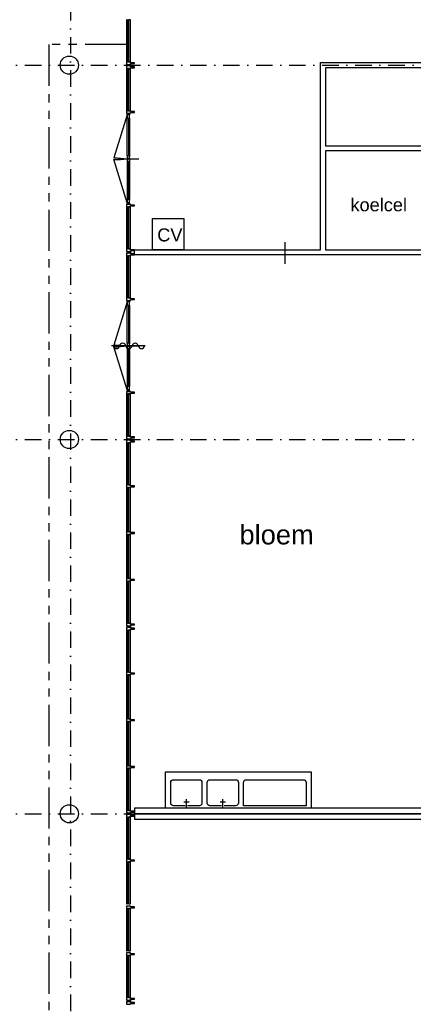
# Model space of a CAD drawing. Header units: millimetres. Extents: x 1137596 to 6076935, y -417599 to 265181.
# Tile 6 of 47: x 1156827 to 1164394, y -317137 to -298197. Entities that reach past the tile are written whole.
import ezdxf
from ezdxf.enums import TextEntityAlignment as Align

# ---------------------------------------------------------------- set-up
doc = ezdxf.new("R2010")
doc.units = ezdxf.units.MM
doc.header["$LTSCALE"] = 50
doc.linetypes.add('DASHDOT2', pattern=[12.7, 6.35, -3.175, 0, -3.175])
doc.linetypes.add('PHANTOM2', pattern=[31.75, 15.875, -3.175, 3.175, -3.175, 3.175, -3.175])
doc.layers.get('0').update_dxf_attribs({"linetype": 'CONTINUOUS'})
for name, color, linetype in [('AL22----_BINNENWAND', 3, 'CONTINUOUS'), ('AL28----_KONSTRUKTIES', 4, 'CONTINUOUS'), ('AL31----_BUITENKOZIJN', 2, 'CONTINUOUS'), ('AL31----_BUITENKOZIJN_1', 1, 'CONTINUOUS'), ('AL32----_BINNENKOZIJN', 7, 'CONTINUOUS'), ('AL32----_BINNENKOZIJN_1', 1, 'CONTINUOUS'), ('AL73----_INRKEUKEN', 7, 'CONTINUOUS'), ('AL83----_INVKEUKEN', 7, 'CONTINUOUS'), ('Daken-Dakrand-Az', 8, 'PHANTOM2'), ('Stramien-Alg-Az', 9, 'DASHDOT2'), ('Txt25', 2, 'CONTINUOUS')]:
    doc.layers.add(name, color=color, linetype=linetype)
doc.styles.add('BOS3', font='arial.ttf')

# ---------------------------------------------------------------- blocks, each defined once
blk = doc.blocks.new('stramienen')
at = {"layer": 'Stramien-Alg-Az'}
for points in [[(710225.4193, -557711.0234), (710225.4193, -629125.5137)], [(703629.6064, -570317.1403), (776404.4348, -570317.1403)], [(703629.6064, -577517.1403), (776404.4348, -577517.1403)], [(703629.6064, -584717.1403), (776404.4348, -584717.1403)]]:
    blk.add_lwpolyline(points, dxfattribs=at)
blk = doc.blocks.new('h651-06-')
at = {"color": 0, "linetype": 'ByBlock'}
blk.add_line((-324, 0), (324, 0), dxfattribs=at)
for centre, start, end in [((-252, -10), 9.4623, 170.5377), ((-132, 10), 189.4623, 350.5377), ((-12, -10), 9.4623, 170.5377), ((108, 10), 189.4623, 350.5377), ((228, -10), 9.4623, 170.5377)]:
    blk.add_arc(centre, 60.8, start, end, dxfattribs=at)
blk = doc.blocks.new('H831-05-')
at = {"color": 0, "linetype": 'ByBlock'}
for p, q in [((0, 0), (0, 600)), ((0, 600), (600, 600)), ((600, 600), (600, 0)), ((600, 0), (0, 0))]:
    blk.add_line(p, q, dxfattribs=at)

msp = doc.modelspace()

# ---------------------------------------------------------------- linework, layer by layer
at = {"color": 3}
msp.add_line((1161924.6485, -302476.5485), (1161924.6485, -302891.6311), dxfattribs=at)
at = {"layer": 'AL22----_BINNENWAND'}
for points in [[(1162706.685, -300721.5726), (1162706.685, -302621.5726), (1164606.685, -302621.5726), (1164606.6655, -302281.2861), (1164706.6655, -302281.2861), (1164706.685, -302621.5726), (1164907.6851, -302621.5726), (1164907.6851, -302721.5736), (1159031.6855, -302721.5736), (1159031.6855, -302621.5726), (1162606.6857, -302621.5726), (1162606.6857, -299021.5721), (1164814.0399, -299021.5731, 0.1458980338), (1164814.0399, -299121.5731), (1162706.685, -299121.5721), (1162706.685, -300621.5726), (1164706.685, -300621.5726), (1164706.685, -301367.2844), (1164606.685, -301367.2844), (1164606.685, -300721.5726)], [(1167841.7424, -313366.5741), (1159031.6855, -313366.5741), (1159031.6855, -313466.5731), (1167806.8146, -313466.5731, -0.1549522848)], [(1167806.8146, -313476.5726), (1159031.6855, -313476.5726), (1159031.6855, -313576.5736), (1167841.7435, -313576.5736, -0.154955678)]]:
    msp.add_lwpolyline(points, format="xyb", close=True, dxfattribs=at)
at = {"layer": 'AL28----_KONSTRUKTIES'}
for centre in [(1157781.7436, -299071.5731), (1157781.7436, -306271.5775), (1157781.7436, -313471.5765)]:
    msp.add_circle(centre, 175, dxfattribs=at)
at = {"layer": 'AL31----_BUITENKOZIJN'}
for points in [[(1158877.686, -298196.5733), (1158877.686, -299006.5674), (1158899.6845, -299006.5703), (1158899.6865, -298196.5733)], [(1158917.6855, -298196.5752), (1158917.6855, -299006.5723), (1158956.6827, -299006.5737), (1158956.6827, -298196.5766)], [(1158892.8185, -299056.5635), (1158892.8185, -299086.5648), (1158901.32, -299086.5648), (1158901.32, -299056.5635)], [(1158956.8182, -299056.5635), (1158956.8182, -299086.5648), (1158948.3167, -299086.5648), (1158948.3167, -299056.5635)], [(1158877.686, -299136.5751), (1158877.686, -299946.5692), (1158899.6845, -299946.5722), (1158899.6865, -299136.5751)], [(1158917.6855, -299136.577), (1158917.6855, -299946.5741), (1158956.6827, -299946.5755), (1158956.6827, -299136.5785)], [(1158937.6859, -299996.5746), (1158937.6859, -300024.5746), (1158892.685, -300024.5746), (1158892.685, -299996.5746)], [(1158892.685, -300024.5746), (1158892.685, -300089.5746), (1158937.6859, -300089.5746), (1158937.6859, -300024.5746)], [(1158892.6842, -300816.5765), (1158892.6842, -300861.5775), (1158937.685, -300861.5775), (1158937.685, -300816.5765)], [(1158892.685, -300881.5755), (1158892.685, -300926.5765), (1158937.6859, -300926.5765), (1158937.6859, -300881.5755)], [(1158892.685, -301653.5795), (1158892.685, -301718.5795), (1158937.6839, -301718.5795), (1158937.6839, -301653.5795)], [(1158877.686, -301796.5728), (1158877.686, -302606.5669), (1158899.6845, -302606.5698), (1158899.6865, -301796.5728)], [(1158892.685, -301718.5795), (1158892.6855, -301746.5734), (1158937.6844, -301746.5751), (1158937.6839, -301718.5795)], [(1158917.6855, -301796.5747), (1158917.6855, -302606.5718), (1158956.6827, -302606.5732), (1158956.6827, -301796.5762)], [(1158892.8185, -302656.563), (1158892.8185, -302686.5643), (1158901.32, -302686.5643), (1158901.32, -302656.563)], [(1158956.8182, -302656.563), (1158956.8182, -302686.5643), (1158948.3167, -302686.5643), (1158948.3167, -302656.563)], [(1158877.686, -302736.5746), (1158877.686, -303546.5687), (1158899.6845, -303546.5717), (1158899.6865, -302736.5746)], [(1158917.6855, -302736.5765), (1158917.6855, -303546.5736), (1158956.6827, -303546.5751), (1158956.6827, -302736.578)], [(1158937.6868, -303596.5741), (1158937.6868, -303624.5719), (1158892.686, -303624.5719), (1158892.686, -303596.5741)], [(1158892.686, -303624.5719), (1158892.686, -303689.5719), (1158937.6868, -303689.5719), (1158937.6868, -303624.5719)], [(1158892.6851, -304416.5738), (1158892.6851, -304461.5748), (1158937.686, -304461.5748), (1158937.686, -304416.5738)], [(1158892.686, -304481.5729), (1158892.686, -304526.5738), (1158937.6868, -304526.5738), (1158937.6868, -304481.5729)], [(1158892.686, -305253.5768), (1158892.686, -305318.5768), (1158937.6849, -305318.5768), (1158937.6849, -305253.5768)], [(1158877.686, -305396.5733), (1158877.686, -306206.5674), (1158899.6845, -306206.5703), (1158899.6865, -305396.5733)], [(1158892.686, -305318.5768), (1158892.686, -305346.5756), (1158937.6853, -305346.5756), (1158937.6849, -305318.5768)], [(1158917.6855, -305396.5752), (1158917.6855, -306206.5723), (1158956.6827, -306206.5737), (1158956.6827, -305396.5766)], [(1158892.8185, -306256.5635), (1158892.8185, -306286.5648), (1158901.32, -306286.5648), (1158901.32, -306256.5635)], [(1158956.8182, -306256.5635), (1158956.8182, -306286.5648), (1158948.3167, -306286.5648), (1158948.3167, -306256.5635)], [(1158877.686, -306336.5751), (1158877.686, -307146.5692), (1158899.6845, -307146.5722), (1158899.6865, -306336.5751)], [(1158917.6855, -306336.577), (1158917.6855, -307146.5741), (1158956.6827, -307146.5755), (1158956.6827, -306336.5785)], [(1158877.686, -307196.572), (1158877.686, -308046.5679), (1158899.6845, -308046.5709), (1158899.6865, -307196.572)], [(1158917.6855, -307196.5739), (1158917.6855, -308046.5728), (1158956.6827, -308046.5743), (1158956.6827, -307196.5754)], [(1158877.686, -308096.5722), (1158877.686, -308946.5686), (1158899.6845, -308946.5715), (1158899.6865, -308096.5722)], [(1158917.6855, -308096.5741), (1158917.6855, -308946.5734), (1158956.6827, -308946.5749), (1158956.6827, -308096.5756)], [(1158877.686, -308996.5719), (1158877.686, -309806.5661), (1158899.6845, -309806.569), (1158899.6865, -308996.5719)], [(1158917.6855, -308996.5738), (1158917.6855, -309806.5709), (1158956.6827, -309806.5724), (1158956.6827, -308996.5753)], [(1158892.685, -309856.5633), (1158892.685, -309886.5647), (1158901.1865, -309886.5647), (1158901.1865, -309856.5633)], [(1158956.6847, -309856.5633), (1158956.6847, -309886.5647), (1158948.1832, -309886.5647), (1158948.1832, -309856.5633)], [(1158877.686, -309936.5739), (1158877.686, -310746.568), (1158899.6845, -310746.5709), (1158899.6865, -309936.5739)], [(1158917.6855, -309936.5758), (1158917.6855, -310746.5729), (1158956.6827, -310746.5743), (1158956.6827, -309936.5773)], [(1158877.686, -310796.5734), (1158877.686, -311646.5695), (1158899.6845, -311646.5724), (1158899.6865, -310796.5734)], [(1158917.6855, -310796.5753), (1158917.6855, -311646.5743), (1158956.6827, -311646.5758), (1158956.6827, -310796.5768)], [(1158877.686, -311696.5739), (1158877.6845, -312546.5673), (1158899.683, -312546.5702), (1158899.6865, -311696.5739)], [(1158917.6855, -311696.5758), (1158917.684, -312546.5721), (1158956.6812, -312546.5736), (1158956.6827, -311696.5773)], [(1158877.6884, -312596.5707), (1158877.6884, -313406.5648), (1158899.687, -313406.5678), (1158899.6889, -312596.5707)], [(1158917.6879, -312596.5726), (1158917.6879, -313406.5697), (1158956.6851, -313406.5712), (1158956.6851, -312596.5741)], [(1158892.685, -313456.5704), (1158892.685, -313486.5718), (1158901.1865, -313486.5718), (1158901.1865, -313456.5704)], [(1158956.6847, -313456.5704), (1158956.6847, -313486.5718), (1158948.1832, -313486.5718), (1158948.1832, -313456.5704)], [(1158877.686, -313536.5809), (1158877.686, -314346.5751), (1158899.6845, -314346.578), (1158899.6865, -313536.5809)], [(1158917.6855, -313536.5829), (1158917.6855, -314346.58), (1158956.6827, -314346.5814), (1158956.6827, -313536.5843)], [(1158877.6831, -314396.5756), (1158877.6831, -315206.5697), (1158899.6816, -315206.5726), (1158899.6836, -314396.5756)], [(1158917.6826, -314396.5775), (1158917.6826, -315206.5746), (1158956.6798, -315206.576), (1158956.6798, -314396.579)], [(1158877.684, -315296.5746), (1158877.684, -316106.5687), (1158899.6826, -316106.5717), (1158899.6845, -315296.5746)], [(1158917.6836, -315296.5765), (1158917.6836, -316106.5736), (1158956.6807, -316106.5751), (1158956.6807, -315296.578)], [(1158877.685, -316196.5751), (1158877.685, -317006.5692), (1158899.6836, -317006.5722), (1158899.6855, -316196.5751)], [(1158917.6845, -316196.577), (1158917.6845, -317006.5741), (1158956.6817, -317006.5755), (1158956.6817, -316196.5785)], [(1158892.686, -317056.566), (1158892.686, -317086.5674), (1158901.1875, -317086.5674), (1158901.1875, -317056.566)], [(1158956.6856, -317056.566), (1158956.6856, -317086.5674), (1158948.1842, -317086.5674), (1158948.1842, -317056.566)]]:
    msp.add_lwpolyline(points, close=True, dxfattribs=at)
for points in [[(1158877.686, -299006.5727), (1158877.686, -299056.5727), (1158956.6847, -299056.5727), (1158956.6847, -299039.5737), (1159031.6855, -299039.5737), (1159031.6855, -299023.5747), (1158956.6847, -299023.5747), (1158956.6847, -299006.5757), (1158877.686, -299006.5727)], [(1158899.32, -299056.5635), (1158899.3189, -299086.5648)], [(1158950.3167, -299056.5635), (1158950.3178, -299086.5648)], [(1158877.686, -299086.5752), (1158877.686, -299136.5752), (1158956.6847, -299136.5752), (1158956.6847, -299119.5762), (1159031.6855, -299119.5762), (1159031.6855, -299103.5771), (1158956.6847, -299103.5771), (1158956.6847, -299086.5781), (1158877.686, -299086.5752)], [(1158899.3194, -299071.5658), (1158901.32, -299071.5659)], [(1158950.3172, -299071.5658), (1158948.3167, -299071.5659)], [(1158877.686, -299946.5746), (1158877.686, -299996.5746), (1158956.6847, -299996.5746), (1158956.6847, -299979.5755), (1159031.6855, -299979.5755), (1159031.6855, -299963.5765), (1158956.6847, -299963.5765), (1158956.6847, -299946.5775), (1158877.686, -299946.5746)], [(1158892.685, -300816.5765), (1158892.685, -300089.5746)], [(1158918.184, -300089.5746), (1158918.184, -300816.5765)], [(1158937.6859, -300089.5746), (1158937.6859, -300831.5755)], [(1158892.6842, -300861.5785), (1158892.6842, -300881.5765)], [(1158892.685, -300886.5755), (1158892.685, -301653.5765)], [(1158918.184, -300926.5765), (1158918.184, -301653.5765)], [(1158937.6859, -300886.5755), (1158937.6837, -301653.5765)], [(1158937.685, -300861.5785), (1158937.685, -300881.5765)], [(1158877.686, -301746.5729), (1158877.686, -301796.5729), (1158956.6847, -301796.5729), (1158956.6847, -301779.5738), (1159031.6855, -301779.5738), (1159031.6855, -301763.5748), (1158956.6847, -301763.5748), (1158956.6847, -301746.5758), (1158877.686, -301746.5729)], [(1158877.686, -302606.5723), (1158877.686, -302656.5723), (1158956.6847, -302656.5723), (1158956.6847, -302639.5732), (1159031.6855, -302639.5732), (1159031.6855, -302623.5742), (1158956.6847, -302623.5742), (1158956.6847, -302606.5752), (1158877.686, -302606.5723)], [(1158899.32, -302656.563), (1158899.3189, -302686.5643)], [(1158950.3167, -302656.563), (1158950.3178, -302686.5643)], [(1158877.686, -302686.5747), (1158877.686, -302736.5747), (1158956.6847, -302736.5747), (1158956.6847, -302719.5757), (1159031.6855, -302719.5757), (1159031.6855, -302703.5766), (1158956.6847, -302703.5766), (1158956.6847, -302686.5776), (1158877.686, -302686.5747)], [(1158899.3194, -302671.5653), (1158901.32, -302671.5654)], [(1158950.3172, -302671.5653), (1158948.3167, -302671.5654)], [(1158877.686, -303546.5741), (1158877.686, -303596.5741), (1158956.6847, -303596.5741), (1158956.6847, -303579.5751), (1159031.6855, -303579.5751), (1159031.6855, -303563.576), (1158956.6847, -303563.576), (1158956.6847, -303546.577), (1158877.686, -303546.5741)], [(1158892.686, -304416.5738), (1158892.686, -303689.5719)], [(1158918.185, -303689.5719), (1158918.185, -304416.5738)], [(1158937.6868, -303689.5719), (1158937.6868, -304431.5729)], [(1158892.6851, -304461.5758), (1158892.6851, -304481.5738)], [(1158892.686, -304486.5729), (1158892.686, -305253.5738)], [(1158918.185, -304526.5738), (1158918.185, -305253.5738)], [(1158937.6868, -304486.5729), (1158937.6847, -305253.5738)], [(1158937.686, -304461.5758), (1158937.686, -304481.5738)], [(1158877.686, -305346.5733), (1158877.686, -305396.5733), (1158956.6847, -305396.5733), (1158956.6847, -305379.5743), (1159031.6855, -305379.5743), (1159031.6855, -305363.5753), (1158956.6847, -305363.5753), (1158956.6847, -305346.5763), (1158877.686, -305346.5733)], [(1158877.686, -306206.5727), (1158877.686, -306256.5727), (1158956.6847, -306256.5727), (1158956.6847, -306239.5737), (1159031.6855, -306239.5737), (1159031.6855, -306223.5747), (1158956.6847, -306223.5747), (1158956.6847, -306206.5757), (1158877.686, -306206.5727)], [(1158899.32, -306256.5635), (1158899.3189, -306286.5648)], [(1158950.3167, -306256.5635), (1158950.3178, -306286.5648)], [(1158877.686, -306286.5752), (1158877.686, -306336.5752), (1158956.6847, -306336.5752), (1158956.6847, -306319.5762), (1159031.6855, -306319.5762), (1159031.6855, -306303.5771), (1158956.6847, -306303.5771), (1158956.6847, -306286.5781), (1158877.686, -306286.5752)], [(1158899.3194, -306271.5658), (1158901.32, -306271.5659)], [(1158950.3172, -306271.5658), (1158948.3167, -306271.5659)], [(1158877.686, -307146.5746), (1158877.686, -307196.5746), (1158956.6847, -307196.5746), (1158956.6847, -307179.5755), (1159031.6855, -307179.5755), (1159031.6855, -307163.5765), (1158956.6847, -307163.5765), (1158956.6847, -307146.5775), (1158877.686, -307146.5746)], [(1158877.686, -308046.5733), (1158877.686, -308096.5733), (1158956.6847, -308096.5733), (1158956.6847, -308079.5743), (1159031.6855, -308079.5743), (1159031.6855, -308063.5752), (1158956.6847, -308063.5752), (1158956.6847, -308046.5762), (1158877.686, -308046.5733)], [(1158877.686, -308946.5739), (1158877.686, -308996.5739), (1158956.6847, -308996.5739), (1158956.6847, -308979.5749), (1159031.6855, -308979.5749), (1159031.6855, -308963.5759), (1158956.6847, -308963.5759), (1158956.6847, -308946.5768), (1158877.686, -308946.5739)], [(1158877.686, -309806.5714), (1158877.686, -309856.5714), (1158956.6847, -309856.5714), (1158956.6847, -309839.5724), (1159031.6855, -309839.5724), (1159031.6855, -309823.5733), (1158956.6847, -309823.5733), (1158956.6847, -309806.5743), (1158877.686, -309806.5714)], [(1158899.1865, -309856.5633), (1158899.1854, -309886.5646)], [(1158950.1832, -309856.5633), (1158950.1843, -309886.5646)], [(1158877.686, -309886.5738), (1158877.686, -309936.5738), (1158956.6847, -309936.5738), (1158956.6847, -309919.5748), (1159031.6855, -309919.5748), (1159031.6855, -309903.5758), (1158956.6847, -309903.5758), (1158956.6847, -309886.5768), (1158877.686, -309886.5738)], [(1158899.1859, -309871.5657), (1158901.1865, -309871.5657)], [(1158950.1837, -309871.5657), (1158948.1832, -309871.5657)], [(1158877.686, -310746.5733), (1158877.686, -310796.5733), (1158956.6847, -310796.5733), (1158956.6847, -310779.5743), (1159031.6855, -310779.5743), (1159031.6855, -310763.5753), (1158956.6847, -310763.5753), (1158956.6847, -310746.5763), (1158877.686, -310746.5733)], [(1158877.686, -311646.5738), (1158877.686, -311696.5738), (1158956.6847, -311696.5738), (1158956.6847, -311679.5748), (1159031.6855, -311679.5748), (1159031.6855, -311663.5758), (1158956.6847, -311663.5758), (1158956.6847, -311646.5768), (1158877.686, -311646.5738)], [(1158877.6884, -312546.5707), (1158877.6884, -312596.5707), (1158956.6871, -312596.5707), (1158956.6871, -312579.5716), (1159031.6879, -312579.5716), (1159031.6879, -312563.5726), (1158956.6871, -312563.5726), (1158956.6871, -312546.5736), (1158877.6884, -312546.5707)], [(1158877.686, -313406.5702), (1158877.686, -313456.5702), (1158956.6847, -313456.5702), (1158956.6847, -313439.5712), (1159031.6855, -313439.5712), (1159031.6855, -313423.5721), (1158956.6847, -313423.5721), (1158956.6847, -313406.5731), (1158877.686, -313406.5702)], [(1158899.1865, -313456.5704), (1158899.1854, -313486.5717)], [(1158950.1832, -313456.5704), (1158950.1843, -313486.5717)], [(1158877.686, -313486.5809), (1158877.686, -313536.5809), (1158956.6847, -313536.5809), (1158956.6847, -313519.5819), (1159031.6855, -313519.5819), (1159031.6855, -313503.5829), (1158956.6847, -313503.5829), (1158956.6847, -313486.5838), (1158877.686, -313486.5809)], [(1158899.1859, -313471.5728), (1158901.1865, -313471.5728)], [(1158950.1837, -313471.5728), (1158948.1832, -313471.5728)], [(1158877.6831, -314346.5755), (1158877.6831, -314396.5755), (1158956.6817, -314396.5755), (1158956.6817, -314379.5765), (1159031.6826, -314379.5765), (1159031.6826, -314363.5775), (1158956.6817, -314363.5775), (1158956.6817, -314346.5785), (1158877.6831, -314346.5755)], [(1158877.684, -315246.5746), (1158877.684, -315296.5746), (1158956.6827, -315296.5746), (1158956.6827, -315279.5755), (1159031.6836, -315279.5755), (1159031.6836, -315263.5765), (1158956.6827, -315263.5765), (1158956.6827, -315246.5775), (1158877.684, -315246.5746)], [(1158877.685, -316146.5751), (1158877.685, -316196.5751), (1158956.6837, -316196.5751), (1158956.6837, -316179.576), (1159031.6845, -316179.576), (1159031.6845, -316163.577), (1158956.6837, -316163.577), (1158956.6837, -316146.578), (1158877.685, -316146.5751)], [(1158877.687, -317006.5658), (1158877.687, -317056.5658), (1158956.6856, -317056.5658), (1158956.6856, -317039.5668), (1159031.6865, -317039.5668), (1159031.6865, -317023.5677), (1158956.6856, -317023.5677), (1158956.6856, -317006.5687), (1158877.687, -317006.5658)], [(1158877.687, -317086.5765), (1158877.687, -317136.5765), (1158956.6856, -317136.5765), (1158956.6856, -317119.5775), (1159031.6865, -317119.5775), (1159031.6865, -317103.5785), (1158956.6856, -317103.5785), (1158956.6856, -317086.5795), (1158877.687, -317086.5765)], [(1158899.1875, -317056.566), (1158899.1863, -317086.5673)], [(1158899.1869, -317071.5684), (1158901.1875, -317071.5684)], [(1158950.1847, -317071.5684), (1158948.1842, -317071.5684)], [(1158950.1842, -317056.566), (1158950.1853, -317086.5673)]]:
    msp.add_lwpolyline(points, dxfattribs=at)
at = {"layer": 'AL31----_BUITENKOZIJN_1'}
for points in [[(1158715.185, -300871.5775), (1159115.185, -300871.5775)], [(1158715.186, -304471.5748), (1159115.186, -304471.5748)]]:
    msp.add_lwpolyline(points, dxfattribs=at)
at = {"layer": 'AL32----_BINNENKOZIJN_1'}
for points in [[(1158894.9762, -300025.082), (1158639.0563, -300855.9719, -0.0306357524), (1158893.4791, -300871.5765, -0.0306357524)], [(1158894.9915, -301719.0869), (1158639.0562, -300887.9738, 0.0306357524), (1158893.4791, -300872.3714, 0.0306357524)], [(1158894.9769, -303625.0764), (1158639.0571, -304455.9663, -0.0306357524), (1158893.4798, -304471.5709, -0.0306357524)], [(1158894.9922, -305319.0812), (1158639.0569, -304487.9682, 0.0306357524), (1158893.4798, -304472.3658, 0.0306357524)]]:
    msp.add_lwpolyline(points, format="xyb", dxfattribs=at)
at = {"layer": 'AL73----_INRKEUKEN'}
msp.add_lwpolyline([(1162431.6867, -312666.579), (1162431.6867, -313366.5741), (1159631.6855, -313366.5741), (1159631.6855, -312666.579)], close=True, dxfattribs=at)
for points in [[(1160005.0251, -313316.8221), (1159781.6101, -313316.8221, -0.4142135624), (1159731.686, -313266.8981), (1159731.686, -312867.5055, -0.4142135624), (1159781.6101, -312817.5814), (1160280.6924, -312817.5814, -0.4142135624), (1160330.6165, -312867.5055), (1160330.6165, -313266.8981, -0.4142135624), (1160280.6924, -313316.8221), (1160055.3836, -313316.8221)], [(1160705.0241, -313316.8221), (1160481.6091, -313316.8221, -0.4142135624), (1160431.685, -313266.8981), (1160431.685, -312867.5055, -0.4142135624), (1160481.6091, -312817.5814), (1160980.6915, -312817.5814, -0.4142135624), (1161030.6155, -312867.5055), (1161030.6155, -313266.8981, -0.4142135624), (1160980.6915, -313316.8221), (1160755.3827, -313316.8221)]]:
    msp.add_lwpolyline(points, format="xyb", dxfattribs=at)
msp.add_lwpolyline([(1162281.7617, -312817.5814, -0.4142135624), (1162331.6857, -312867.5055), (1162331.6857, -313316.8241), (1161130.6155, -313316.8241), (1161130.6155, -312867.5055, -0.4142135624), (1161180.5396, -312817.5814)], format="xyb", close=True, dxfattribs=at)
for points in [[(1160082.044, -313250.184), (1159981.327, -313250.184)], [(1160031.6855, -313316.8221), (1160031.6855, -313192.0119)], [(1160782.0431, -313250.184), (1160681.326, -313250.184)], [(1160731.6845, -313316.8221), (1160731.6845, -313192.0119)], [(1162431.6857, -313366.5775), (1159631.6855, -313366.5741)], [(1160031.6855, -313357.3635), (1160031.6855, -313316.8221)], [(1160731.6845, -313357.3635), (1160731.6845, -313316.8221)]]:
    msp.add_lwpolyline(points, dxfattribs=at)
at = {"layer": 'Daken-Dakrand-Az'}
for p, q in [((1158877.6855, -298676.5425), (1157389.8464, -298676.557)), ((1157389.8464, -298676.557), (1157389.8464, -349866.5677))]:
    msp.add_line(p, q, dxfattribs=at)

# ---------------------------------------------------------------- block references
msp.add_blockref('stramienen', (447580.4278, 271245.5598))
at = {"layer": 'AL32----_BINNENKOZIJN', "rotation": 180}
msp.add_blockref('h651-06-', (1158915.187, -304471.5748), dxfattribs=at)
at = {"layer": 'AL83----_INVKEUKEN', "rotation": 180}
msp.add_blockref('H831-05-', (1159981.6855, -302021.5726), dxfattribs=at)

# ---------------------------------------------------------------- texts
at = {"style": 'BOS3'}
msp.add_text('bloem', height=375, dxfattribs=at).set_placement((1161052.3517, -308290.1173))
at = {"layer": 'Txt25', "style": 'BOS3'}
for s, p in [('koelcel', (1163729.2125, -301882.1332)), ('CV', (1159713.8069, -302461.7512))]:
    msp.add_text(s, height=250, dxfattribs=at).set_placement(p, align=Align.CENTER)

doc.saveas('drawing.dxf')
